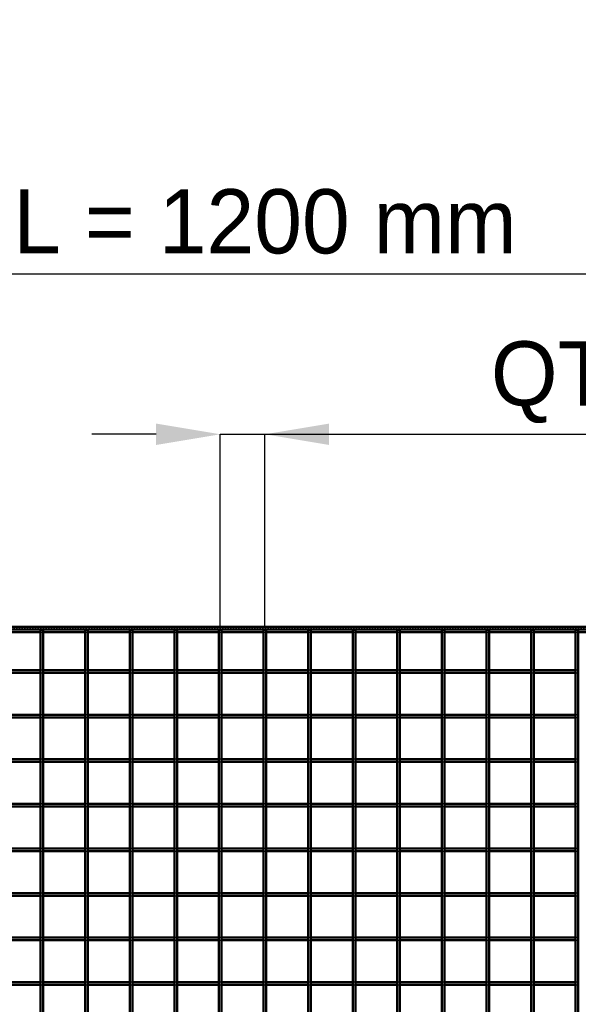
# Model space of a CAD drawing. Header units: millimetres. Extents: x -1015 to 654, y -500 to 954.
# Tile 10 of 11: x -183 to 234, y 218 to 954. Entities that reach past the tile are written whole.
import ezdxf

# ---------------------------------------------------------------- set-up
doc = ezdxf.new("R2010")
doc.units = ezdxf.units.MM
doc.linetypes.add('Dashed', pattern=[2, 1, -1])
for name, color, linetype, lineweight in [('2d ConnectionPoints', 7, 'Continuous', 50), ('AM_0', 7, 'Continuous', 50), ('AM_5', 3, 'Continuous', 25), ('AM_9', 6, 'Dashed', 25)]:
    doc.layers.add(name, color=color, linetype=linetype, lineweight=lineweight)
doc.dimstyles.new('ISO-25', dxfattribs={"dimtxt": 2.5, "dimasz": 2.5, "dimexe": 1.25, "dimexo": 0.625, "dimtad": 1, "dimtxsty": 'Standard', "dimcen": 2.5, "dimadec": 0, "dimazin": 0, "dimtfac": 1, "dimtmove": 0, "dimatfit": 3, "dimfxl": 1, "dimarcsym": 0})

# ---------------------------------------------------------------- blocks, each defined once
blk = doc.blocks.new('15_ybh4hc1rif75kimlndfyn963p________0_in_LPP23033211120010003500_4')
at = {"layer": 'AM_0'}
for p, q in [((-167.65, -498), (-167.65, 498)), ((-165.65, 498), (-167.65, 498)), ((-165.65, -498), (-165.65, 498))]:
    blk.add_line(p, q, dxfattribs=at)
blk = doc.blocks.new('16_hz7k8kdgp1vc8ycy0gli2e0ir________0_in_LPP23033211120010003500_4')
at = {"layer": 'AM_0'}
for p, q in [((-134.32, -498), (-134.32, 498)), ((-132.32, 498), (-134.32, 498)), ((-132.32, -498), (-132.32, 498))]:
    blk.add_line(p, q, dxfattribs=at)
blk = doc.blocks.new('17_7yf7v3wpp9rar9gzkuk43hfrp________0_in_LPP23033211120010003500_4')
at = {"layer": 'AM_0'}
for p, q in [((-100.99, -498), (-100.99, 498)), ((-98.99, 498), (-100.99, 498)), ((-98.99, -498), (-98.99, 498))]:
    blk.add_line(p, q, dxfattribs=at)
blk = doc.blocks.new('18_5kky2l9r24prpyjxc8gafujhw________0_in_LPP23033211120010003500_4')
at = {"layer": 'AM_0'}
for p, q in [((-67.66, -498), (-67.66, 498)), ((-65.66, 498), (-67.66, 498)), ((-65.66, -498), (-65.66, 498))]:
    blk.add_line(p, q, dxfattribs=at)
blk = doc.blocks.new('19_0ohwulrao47dlzbl8e0poof8v________0_in_LPP23033211120010003500_4')
at = {"layer": 'AM_0'}
for p, q in [((-34.33, -498), (-34.33, 498)), ((-32.33, 498), (-34.33, 498)), ((-32.33, -498), (-32.33, 498))]:
    blk.add_line(p, q, dxfattribs=at)
blk = doc.blocks.new('20_2xma3ydag15yw8seotejiasqm________0_in_LPP23033211120010003500_4')
at = {"layer": 'AM_0'}
for p, q in [((-1, -498), (-1, 498)), ((1, 498), (-1, 498)), ((1, -498), (1, 498))]:
    blk.add_line(p, q, dxfattribs=at)
blk = doc.blocks.new('21_e587vmoei0ue5m6f0gruev9ol________0_in_LPP23033211120010003500_4')
at = {"layer": 'AM_0'}
for p, q in [((32.33, -498), (32.33, 498)), ((34.33, 498), (32.33, 498)), ((34.33, -498), (34.33, 498))]:
    blk.add_line(p, q, dxfattribs=at)
blk = doc.blocks.new('22_1olmnmjril0qjas8nkkwf9cwc________0_in_LPP23033211120010003500_4')
at = {"layer": 'AM_0'}
for p, q in [((65.66, -498), (65.66, 498)), ((67.66, 498), (65.66, 498)), ((67.66, -498), (67.66, 498))]:
    blk.add_line(p, q, dxfattribs=at)
blk = doc.blocks.new('23_ru7dqboapqgawwesdh5xt1rmr________0_in_LPP23033211120010003500_4')
at = {"layer": 'AM_0'}
for p, q in [((98.99, -498), (98.99, 498)), ((100.99, 498), (98.99, 498)), ((100.99, -498), (100.99, 498))]:
    blk.add_line(p, q, dxfattribs=at)
blk = doc.blocks.new('24_wtj5oq12m7rzr82x6j7ir3bsn________0_in_LPP23033211120010003500_4')
at = {"layer": 'AM_0'}
for p, q in [((132.32, -498), (132.32, 498)), ((134.32, 498), (132.32, 498)), ((134.32, -498), (134.32, 498))]:
    blk.add_line(p, q, dxfattribs=at)
blk = doc.blocks.new('25_ch7cp7412ze7fesv0ds8g3nha________0_in_LPP23033211120010003500_4')
at = {"layer": 'AM_0'}
for p, q in [((165.65, -498), (165.65, 498)), ((167.65, 498), (165.65, 498)), ((167.65, -498), (167.65, 498))]:
    blk.add_line(p, q, dxfattribs=at)
blk = doc.blocks.new('26_pehjrrfv1krfgukln7kahds8k________0_in_LPP23033211120010003500_4')
at = {"layer": 'AM_0'}
for p, q in [((198.98, -498), (198.98, 498)), ((200.98, 498), (198.98, 498)), ((200.98, -498), (200.98, 498))]:
    blk.add_line(p, q, dxfattribs=at)
blk = doc.blocks.new('27_jlnnzprzl1gclqa7vkkm4kkqu________0_in_LPP23033211120010003500_4')
at = {"layer": 'AM_0'}
for p, q in [((232.31, -498), (232.31, 498)), ((234.31, 498), (232.31, 498)), ((234.31, -498), (234.31, 498))]:
    blk.add_line(p, q, dxfattribs=at)
blk = doc.blocks.new('38_hi94f8s9k5kglyio7fuwhjktb________0_in_LPP23033211120010003500_4')
at = {"layer": 'AM_0'}
for p, q in [((-600, 500), (600, 500)), ((-600, 498), (600, 498)), ((-198.98, 496.05), (-167.65, 496.05)), ((-165.65, 496.05), (-134.32, 496.05)), ((-132.32, 496.05), (-100.99, 496.05)), ((-98.99, 496.05), (-67.66, 496.05)), ((-65.66, 496.05), (-34.33, 496.05)), ((-32.33, 496.05), (-1, 496.05)), ((1, 496.05), (32.33, 496.05)), ((34.33, 496.05), (65.66, 496.05)), ((67.66, 496.05), (98.99, 496.05)), ((100.99, 496.05), (132.32, 496.05)), ((134.32, 496.05), (165.65, 496.05)), ((167.65, 496.05), (198.98, 496.05)), ((200.98, 496.05), (232.31, 496.05)), ((234.31, 496.05), (265.64, 496.05))]:
    blk.add_line(p, q, dxfattribs=at)
at = {"layer": 'AM_9'}
for p, q in [((-600, 498.92), (600, 498.92)), ((-600, 498.4), (600, 498.4)), ((-167.65, 496.05), (-165.65, 496.05)), ((-134.32, 496.05), (-132.32, 496.05)), ((-100.99, 496.05), (-98.99, 496.05)), ((-67.66, 496.05), (-65.66, 496.05)), ((-34.33, 496.05), (-32.33, 496.05)), ((-1, 496.05), (1, 496.05)), ((32.33, 496.05), (34.33, 496.05)), ((65.66, 496.05), (67.66, 496.05)), ((98.99, 496.05), (100.99, 496.05)), ((132.32, 496.05), (134.32, 496.05)), ((165.65, 496.05), (167.65, 496.05)), ((198.98, 496.05), (200.98, 496.05)), ((232.31, 496.05), (234.31, 496.05))]:
    blk.add_line(p, q, dxfattribs=at)
blk = doc.blocks.new('60_4owjwl9ezj2hwu636sjmgsvll________0_in_LPP23033211120010003500_4')
at = {"layer": 'AM_0'}
for p, q in [((-167.65, 234.31), (-198.98, 234.31)), ((-167.65, 232.31), (-198.98, 232.31)), ((-167.65, 234.31), (-167.65, 232.31)), ((-165.65, 232.31), (-165.65, 234.31)), ((-134.32, 234.31), (-165.65, 234.31)), ((-134.32, 232.31), (-165.65, 232.31)), ((-134.32, 234.31), (-134.32, 232.31)), ((-132.32, 232.31), (-132.32, 234.31)), ((-100.99, 234.31), (-132.32, 234.31)), ((-100.99, 232.31), (-132.32, 232.31)), ((-100.99, 234.31), (-100.99, 232.31)), ((-98.99, 232.31), (-98.99, 234.31)), ((-67.66, 234.31), (-98.99, 234.31)), ((-67.66, 232.31), (-98.99, 232.31)), ((-67.66, 234.31), (-67.66, 232.31)), ((-65.66, 232.31), (-65.66, 234.31)), ((-34.33, 234.31), (-65.66, 234.31)), ((-34.33, 232.31), (-65.66, 232.31)), ((-34.33, 234.31), (-34.33, 232.31)), ((-32.33, 232.31), (-32.33, 234.31)), ((-1, 234.31), (-32.33, 234.31)), ((-1, 232.31), (-32.33, 232.31)), ((-1, 234.31), (-1, 232.31)), ((1, 232.31), (1, 234.31)), ((32.33, 234.31), (1, 234.31)), ((32.33, 232.31), (1, 232.31)), ((32.33, 234.31), (32.33, 232.31)), ((34.33, 232.31), (34.33, 234.31)), ((65.66, 234.31), (34.33, 234.31)), ((65.66, 232.31), (34.33, 232.31)), ((65.66, 234.31), (65.66, 232.31)), ((67.66, 232.31), (67.66, 234.31)), ((98.99, 234.31), (67.66, 234.31)), ((98.99, 232.31), (67.66, 232.31)), ((98.99, 234.31), (98.99, 232.31)), ((100.99, 232.31), (100.99, 234.31)), ((132.32, 234.31), (100.99, 234.31)), ((132.32, 232.31), (100.99, 232.31)), ((132.32, 234.31), (132.32, 232.31)), ((134.32, 232.31), (134.32, 234.31)), ((165.65, 234.31), (134.32, 234.31)), ((165.65, 232.31), (134.32, 232.31)), ((165.65, 234.31), (165.65, 232.31)), ((167.65, 232.31), (167.65, 234.31)), ((198.98, 234.31), (167.65, 234.31)), ((198.98, 232.31), (167.65, 232.31)), ((198.98, 234.31), (198.98, 232.31)), ((200.98, 232.31), (200.98, 234.31)), ((232.31, 234.31), (200.98, 234.31)), ((232.31, 232.31), (200.98, 232.31)), ((232.31, 234.31), (232.31, 232.31))]:
    blk.add_line(p, q, dxfattribs=at)
at = {"layer": 'AM_9'}
for p, q in [((-165.65, 234.31), (-167.65, 234.31)), ((-167.65, 232.31), (-165.65, 232.31)), ((-132.32, 234.31), (-134.32, 234.31)), ((-134.32, 232.31), (-132.32, 232.31)), ((-98.99, 234.31), (-100.99, 234.31)), ((-100.99, 232.31), (-98.99, 232.31)), ((-65.66, 234.31), (-67.66, 234.31)), ((-67.66, 232.31), (-65.66, 232.31)), ((-32.33, 234.31), (-34.33, 234.31)), ((-34.33, 232.31), (-32.33, 232.31)), ((1, 234.31), (-1, 234.31)), ((-1, 232.31), (1, 232.31)), ((34.33, 234.31), (32.33, 234.31)), ((32.33, 232.31), (34.33, 232.31)), ((67.66, 234.31), (65.66, 234.31)), ((65.66, 232.31), (67.66, 232.31)), ((100.99, 234.31), (98.99, 234.31)), ((98.99, 232.31), (100.99, 232.31)), ((134.32, 234.31), (132.32, 234.31)), ((132.32, 232.31), (134.32, 232.31)), ((167.65, 234.31), (165.65, 234.31)), ((165.65, 232.31), (167.65, 232.31)), ((200.98, 234.31), (198.98, 234.31)), ((198.98, 232.31), (200.98, 232.31)), ((234.31, 234.31), (232.31, 234.31)), ((232.31, 232.31), (234.31, 232.31))]:
    blk.add_line(p, q, dxfattribs=at)
blk = doc.blocks.new('61_538nlgfd8mga7cn7tf44xqwkl________0_in_LPP23033211120010003500_4')
at = {"layer": 'AM_0'}
for p, q in [((-167.65, 267.64), (-198.98, 267.64)), ((-167.65, 265.64), (-198.98, 265.64)), ((-167.65, 267.64), (-167.65, 265.64)), ((-165.65, 265.64), (-165.65, 267.64)), ((-134.32, 267.64), (-165.65, 267.64)), ((-134.32, 265.64), (-165.65, 265.64)), ((-134.32, 267.64), (-134.32, 265.64)), ((-132.32, 265.64), (-132.32, 267.64)), ((-100.99, 267.64), (-132.32, 267.64)), ((-100.99, 265.64), (-132.32, 265.64)), ((-100.99, 267.64), (-100.99, 265.64)), ((-98.99, 265.64), (-98.99, 267.64)), ((-67.66, 267.64), (-98.99, 267.64)), ((-67.66, 265.64), (-98.99, 265.64)), ((-67.66, 267.64), (-67.66, 265.64)), ((-65.66, 265.64), (-65.66, 267.64)), ((-34.33, 267.64), (-65.66, 267.64)), ((-34.33, 265.64), (-65.66, 265.64)), ((-34.33, 267.64), (-34.33, 265.64)), ((-32.33, 265.64), (-32.33, 267.64)), ((-1, 267.64), (-32.33, 267.64)), ((-1, 265.64), (-32.33, 265.64)), ((-1, 267.64), (-1, 265.64)), ((1, 265.64), (1, 267.64)), ((32.33, 267.64), (1, 267.64)), ((32.33, 265.64), (1, 265.64)), ((32.33, 267.64), (32.33, 265.64)), ((34.33, 265.64), (34.33, 267.64)), ((65.66, 267.64), (34.33, 267.64)), ((65.66, 265.64), (34.33, 265.64)), ((65.66, 267.64), (65.66, 265.64)), ((67.66, 265.64), (67.66, 267.64)), ((98.99, 267.64), (67.66, 267.64)), ((98.99, 265.64), (67.66, 265.64)), ((98.99, 267.64), (98.99, 265.64)), ((100.99, 265.64), (100.99, 267.64)), ((132.32, 267.64), (100.99, 267.64)), ((132.32, 265.64), (100.99, 265.64)), ((132.32, 267.64), (132.32, 265.64)), ((134.32, 265.64), (134.32, 267.64)), ((165.65, 267.64), (134.32, 267.64)), ((165.65, 265.64), (134.32, 265.64)), ((165.65, 267.64), (165.65, 265.64)), ((167.65, 265.64), (167.65, 267.64)), ((198.98, 267.64), (167.65, 267.64)), ((198.98, 265.64), (167.65, 265.64)), ((198.98, 267.64), (198.98, 265.64)), ((200.98, 265.64), (200.98, 267.64)), ((232.31, 267.64), (200.98, 267.64)), ((232.31, 265.64), (200.98, 265.64)), ((232.31, 267.64), (232.31, 265.64))]:
    blk.add_line(p, q, dxfattribs=at)
at = {"layer": 'AM_9'}
for p, q in [((-165.65, 267.64), (-167.65, 267.64)), ((-167.65, 265.64), (-165.65, 265.64)), ((-132.32, 267.64), (-134.32, 267.64)), ((-134.32, 265.64), (-132.32, 265.64)), ((-98.99, 267.64), (-100.99, 267.64)), ((-100.99, 265.64), (-98.99, 265.64)), ((-65.66, 267.64), (-67.66, 267.64)), ((-67.66, 265.64), (-65.66, 265.64)), ((-32.33, 267.64), (-34.33, 267.64)), ((-34.33, 265.64), (-32.33, 265.64)), ((1, 267.64), (-1, 267.64)), ((-1, 265.64), (1, 265.64)), ((34.33, 267.64), (32.33, 267.64)), ((32.33, 265.64), (34.33, 265.64)), ((67.66, 267.64), (65.66, 267.64)), ((65.66, 265.64), (67.66, 265.64)), ((100.99, 267.64), (98.99, 267.64)), ((98.99, 265.64), (100.99, 265.64)), ((134.32, 267.64), (132.32, 267.64)), ((132.32, 265.64), (134.32, 265.64)), ((167.65, 267.64), (165.65, 267.64)), ((165.65, 265.64), (167.65, 265.64)), ((200.98, 267.64), (198.98, 267.64)), ((198.98, 265.64), (200.98, 265.64)), ((234.31, 267.64), (232.31, 267.64)), ((232.31, 265.64), (234.31, 265.64))]:
    blk.add_line(p, q, dxfattribs=at)
blk = doc.blocks.new('62_fjc7uyw9jjzp3pa6n4n5iznyw________0_in_LPP23033211120010003500_4')
at = {"layer": 'AM_0'}
for p, q in [((-167.65, 300.97), (-198.98, 300.97)), ((-167.65, 298.97), (-198.98, 298.97)), ((-167.65, 300.97), (-167.65, 298.97)), ((-165.65, 298.97), (-165.65, 300.97)), ((-134.32, 300.97), (-165.65, 300.97)), ((-134.32, 298.97), (-165.65, 298.97)), ((-134.32, 300.97), (-134.32, 298.97)), ((-132.32, 298.97), (-132.32, 300.97)), ((-100.99, 300.97), (-132.32, 300.97)), ((-100.99, 298.97), (-132.32, 298.97)), ((-100.99, 300.97), (-100.99, 298.97)), ((-98.99, 298.97), (-98.99, 300.97)), ((-67.66, 300.97), (-98.99, 300.97)), ((-67.66, 298.97), (-98.99, 298.97)), ((-67.66, 300.97), (-67.66, 298.97)), ((-65.66, 298.97), (-65.66, 300.97)), ((-34.33, 300.97), (-65.66, 300.97)), ((-34.33, 298.97), (-65.66, 298.97)), ((-34.33, 300.97), (-34.33, 298.97)), ((-32.33, 298.97), (-32.33, 300.97)), ((-1, 300.97), (-32.33, 300.97)), ((-1, 298.97), (-32.33, 298.97)), ((-1, 300.97), (-1, 298.97)), ((1, 298.97), (1, 300.97)), ((32.33, 300.97), (1, 300.97)), ((32.33, 298.97), (1, 298.97)), ((32.33, 300.97), (32.33, 298.97)), ((34.33, 298.97), (34.33, 300.97)), ((65.66, 300.97), (34.33, 300.97)), ((65.66, 298.97), (34.33, 298.97)), ((65.66, 300.97), (65.66, 298.97)), ((67.66, 298.97), (67.66, 300.97)), ((98.99, 300.97), (67.66, 300.97)), ((98.99, 298.97), (67.66, 298.97)), ((98.99, 300.97), (98.99, 298.97)), ((100.99, 298.97), (100.99, 300.97)), ((132.32, 300.97), (100.99, 300.97)), ((132.32, 298.97), (100.99, 298.97)), ((132.32, 300.97), (132.32, 298.97)), ((134.32, 298.97), (134.32, 300.97)), ((165.65, 300.97), (134.32, 300.97)), ((165.65, 298.97), (134.32, 298.97)), ((165.65, 300.97), (165.65, 298.97)), ((167.65, 298.97), (167.65, 300.97)), ((198.98, 300.97), (167.65, 300.97)), ((198.98, 298.97), (167.65, 298.97)), ((198.98, 300.97), (198.98, 298.97)), ((200.98, 298.97), (200.98, 300.97)), ((232.31, 300.97), (200.98, 300.97)), ((232.31, 298.97), (200.98, 298.97)), ((232.31, 300.97), (232.31, 298.97))]:
    blk.add_line(p, q, dxfattribs=at)
at = {"layer": 'AM_9'}
for p, q in [((-165.65, 300.97), (-167.65, 300.97)), ((-167.65, 298.97), (-165.65, 298.97)), ((-132.32, 300.97), (-134.32, 300.97)), ((-134.32, 298.97), (-132.32, 298.97)), ((-98.99, 300.97), (-100.99, 300.97)), ((-100.99, 298.97), (-98.99, 298.97)), ((-65.66, 300.97), (-67.66, 300.97)), ((-67.66, 298.97), (-65.66, 298.97)), ((-32.33, 300.97), (-34.33, 300.97)), ((-34.33, 298.97), (-32.33, 298.97)), ((1, 300.97), (-1, 300.97)), ((-1, 298.97), (1, 298.97)), ((34.33, 300.97), (32.33, 300.97)), ((32.33, 298.97), (34.33, 298.97)), ((67.66, 300.97), (65.66, 300.97)), ((65.66, 298.97), (67.66, 298.97)), ((100.99, 300.97), (98.99, 300.97)), ((98.99, 298.97), (100.99, 298.97)), ((134.32, 300.97), (132.32, 300.97)), ((132.32, 298.97), (134.32, 298.97)), ((167.65, 300.97), (165.65, 300.97)), ((165.65, 298.97), (167.65, 298.97)), ((200.98, 300.97), (198.98, 300.97)), ((198.98, 298.97), (200.98, 298.97)), ((234.31, 300.97), (232.31, 300.97)), ((232.31, 298.97), (234.31, 298.97))]:
    blk.add_line(p, q, dxfattribs=at)
blk = doc.blocks.new('63_rnwfrjvyqg97ql9wwkm0a9fab________0_in_LPP23033211120010003500_4')
at = {"layer": 'AM_0'}
for p, q in [((-167.65, 334.3), (-198.98, 334.3)), ((-167.65, 332.3), (-198.98, 332.3)), ((-167.65, 334.3), (-167.65, 332.3)), ((-165.65, 332.3), (-165.65, 334.3)), ((-134.32, 334.3), (-165.65, 334.3)), ((-134.32, 332.3), (-165.65, 332.3)), ((-134.32, 334.3), (-134.32, 332.3)), ((-132.32, 332.3), (-132.32, 334.3)), ((-100.99, 334.3), (-132.32, 334.3)), ((-100.99, 332.3), (-132.32, 332.3)), ((-100.99, 334.3), (-100.99, 332.3)), ((-98.99, 332.3), (-98.99, 334.3)), ((-67.66, 334.3), (-98.99, 334.3)), ((-67.66, 332.3), (-98.99, 332.3)), ((-67.66, 334.3), (-67.66, 332.3)), ((-65.66, 332.3), (-65.66, 334.3)), ((-34.33, 334.3), (-65.66, 334.3)), ((-34.33, 332.3), (-65.66, 332.3)), ((-34.33, 334.3), (-34.33, 332.3)), ((-32.33, 332.3), (-32.33, 334.3)), ((-1, 334.3), (-32.33, 334.3)), ((-1, 332.3), (-32.33, 332.3)), ((-1, 334.3), (-1, 332.3)), ((1, 332.3), (1, 334.3)), ((32.33, 334.3), (1, 334.3)), ((32.33, 332.3), (1, 332.3)), ((32.33, 334.3), (32.33, 332.3)), ((34.33, 332.3), (34.33, 334.3)), ((65.66, 334.3), (34.33, 334.3)), ((65.66, 332.3), (34.33, 332.3)), ((65.66, 334.3), (65.66, 332.3)), ((67.66, 332.3), (67.66, 334.3)), ((98.99, 334.3), (67.66, 334.3)), ((98.99, 332.3), (67.66, 332.3)), ((98.99, 334.3), (98.99, 332.3)), ((100.99, 332.3), (100.99, 334.3)), ((132.32, 334.3), (100.99, 334.3)), ((132.32, 332.3), (100.99, 332.3)), ((132.32, 334.3), (132.32, 332.3)), ((134.32, 332.3), (134.32, 334.3)), ((165.65, 334.3), (134.32, 334.3)), ((165.65, 332.3), (134.32, 332.3)), ((165.65, 334.3), (165.65, 332.3)), ((167.65, 332.3), (167.65, 334.3)), ((198.98, 334.3), (167.65, 334.3)), ((198.98, 332.3), (167.65, 332.3)), ((198.98, 334.3), (198.98, 332.3)), ((200.98, 332.3), (200.98, 334.3)), ((232.31, 334.3), (200.98, 334.3)), ((232.31, 332.3), (200.98, 332.3)), ((232.31, 334.3), (232.31, 332.3))]:
    blk.add_line(p, q, dxfattribs=at)
at = {"layer": 'AM_9'}
for p, q in [((-165.65, 334.3), (-167.65, 334.3)), ((-167.65, 332.3), (-165.65, 332.3)), ((-132.32, 334.3), (-134.32, 334.3)), ((-134.32, 332.3), (-132.32, 332.3)), ((-98.99, 334.3), (-100.99, 334.3)), ((-100.99, 332.3), (-98.99, 332.3)), ((-65.66, 334.3), (-67.66, 334.3)), ((-67.66, 332.3), (-65.66, 332.3)), ((-32.33, 334.3), (-34.33, 334.3)), ((-34.33, 332.3), (-32.33, 332.3)), ((1, 334.3), (-1, 334.3)), ((-1, 332.3), (1, 332.3)), ((34.33, 334.3), (32.33, 334.3)), ((32.33, 332.3), (34.33, 332.3)), ((67.66, 334.3), (65.66, 334.3)), ((65.66, 332.3), (67.66, 332.3)), ((100.99, 334.3), (98.99, 334.3)), ((98.99, 332.3), (100.99, 332.3)), ((134.32, 334.3), (132.32, 334.3)), ((132.32, 332.3), (134.32, 332.3)), ((167.65, 334.3), (165.65, 334.3)), ((165.65, 332.3), (167.65, 332.3)), ((200.98, 334.3), (198.98, 334.3)), ((198.98, 332.3), (200.98, 332.3)), ((234.31, 334.3), (232.31, 334.3)), ((232.31, 332.3), (234.31, 332.3))]:
    blk.add_line(p, q, dxfattribs=at)
blk = doc.blocks.new('64_bz9saa5fefb2159c7otpqy3tg________0_in_LPP23033211120010003500_4')
at = {"layer": 'AM_0'}
for p, q in [((-167.65, 367.63), (-198.98, 367.63)), ((-167.65, 365.63), (-198.98, 365.63)), ((-167.65, 367.63), (-167.65, 365.63)), ((-165.65, 365.63), (-165.65, 367.63)), ((-134.32, 367.63), (-165.65, 367.63)), ((-134.32, 365.63), (-165.65, 365.63)), ((-134.32, 367.63), (-134.32, 365.63)), ((-132.32, 365.63), (-132.32, 367.63)), ((-100.99, 367.63), (-132.32, 367.63)), ((-100.99, 365.63), (-132.32, 365.63)), ((-100.99, 367.63), (-100.99, 365.63)), ((-98.99, 365.63), (-98.99, 367.63)), ((-67.66, 367.63), (-98.99, 367.63)), ((-67.66, 365.63), (-98.99, 365.63)), ((-67.66, 367.63), (-67.66, 365.63)), ((-65.66, 365.63), (-65.66, 367.63)), ((-34.33, 367.63), (-65.66, 367.63)), ((-34.33, 365.63), (-65.66, 365.63)), ((-34.33, 367.63), (-34.33, 365.63)), ((-32.33, 365.63), (-32.33, 367.63)), ((-1, 367.63), (-32.33, 367.63)), ((-1, 365.63), (-32.33, 365.63)), ((-1, 367.63), (-1, 365.63)), ((1, 365.63), (1, 367.63)), ((32.33, 367.63), (1, 367.63)), ((32.33, 365.63), (1, 365.63)), ((32.33, 367.63), (32.33, 365.63)), ((34.33, 365.63), (34.33, 367.63)), ((65.66, 367.63), (34.33, 367.63)), ((65.66, 365.63), (34.33, 365.63)), ((65.66, 367.63), (65.66, 365.63)), ((67.66, 365.63), (67.66, 367.63)), ((98.99, 367.63), (67.66, 367.63)), ((98.99, 365.63), (67.66, 365.63)), ((98.99, 367.63), (98.99, 365.63)), ((100.99, 365.63), (100.99, 367.63)), ((132.32, 367.63), (100.99, 367.63)), ((132.32, 365.63), (100.99, 365.63)), ((132.32, 367.63), (132.32, 365.63)), ((134.32, 365.63), (134.32, 367.63)), ((165.65, 367.63), (134.32, 367.63)), ((165.65, 365.63), (134.32, 365.63)), ((165.65, 367.63), (165.65, 365.63)), ((167.65, 365.63), (167.65, 367.63)), ((198.98, 367.63), (167.65, 367.63)), ((198.98, 365.63), (167.65, 365.63)), ((198.98, 367.63), (198.98, 365.63)), ((200.98, 365.63), (200.98, 367.63)), ((232.31, 367.63), (200.98, 367.63)), ((232.31, 365.63), (200.98, 365.63)), ((232.31, 367.63), (232.31, 365.63))]:
    blk.add_line(p, q, dxfattribs=at)
at = {"layer": 'AM_9'}
for p, q in [((-165.65, 367.63), (-167.65, 367.63)), ((-167.65, 365.63), (-165.65, 365.63)), ((-132.32, 367.63), (-134.32, 367.63)), ((-134.32, 365.63), (-132.32, 365.63)), ((-98.99, 367.63), (-100.99, 367.63)), ((-100.99, 365.63), (-98.99, 365.63)), ((-65.66, 367.63), (-67.66, 367.63)), ((-67.66, 365.63), (-65.66, 365.63)), ((-32.33, 367.63), (-34.33, 367.63)), ((-34.33, 365.63), (-32.33, 365.63)), ((1, 367.63), (-1, 367.63)), ((-1, 365.63), (1, 365.63)), ((34.33, 367.63), (32.33, 367.63)), ((32.33, 365.63), (34.33, 365.63)), ((67.66, 367.63), (65.66, 367.63)), ((65.66, 365.63), (67.66, 365.63)), ((100.99, 367.63), (98.99, 367.63)), ((98.99, 365.63), (100.99, 365.63)), ((134.32, 367.63), (132.32, 367.63)), ((132.32, 365.63), (134.32, 365.63)), ((167.65, 367.63), (165.65, 367.63)), ((165.65, 365.63), (167.65, 365.63)), ((200.98, 367.63), (198.98, 367.63)), ((198.98, 365.63), (200.98, 365.63)), ((234.31, 367.63), (232.31, 367.63)), ((232.31, 365.63), (234.31, 365.63))]:
    blk.add_line(p, q, dxfattribs=at)
blk = doc.blocks.new('65_cia2ghysb2eon44jd8wohej10________0_in_LPP23033211120010003500_4')
at = {"layer": 'AM_0'}
for p, q in [((-167.65, 400.96), (-198.98, 400.96)), ((-167.65, 398.96), (-198.98, 398.96)), ((-167.65, 400.96), (-167.65, 398.96)), ((-165.65, 398.96), (-165.65, 400.96)), ((-134.32, 400.96), (-165.65, 400.96)), ((-134.32, 398.96), (-165.65, 398.96)), ((-134.32, 400.96), (-134.32, 398.96)), ((-132.32, 398.96), (-132.32, 400.96)), ((-100.99, 400.96), (-132.32, 400.96)), ((-100.99, 398.96), (-132.32, 398.96)), ((-100.99, 400.96), (-100.99, 398.96)), ((-98.99, 398.96), (-98.99, 400.96)), ((-67.66, 400.96), (-98.99, 400.96)), ((-67.66, 398.96), (-98.99, 398.96)), ((-67.66, 400.96), (-67.66, 398.96)), ((-65.66, 398.96), (-65.66, 400.96)), ((-34.33, 400.96), (-65.66, 400.96)), ((-34.33, 398.96), (-65.66, 398.96)), ((-34.33, 400.96), (-34.33, 398.96)), ((-32.33, 398.96), (-32.33, 400.96)), ((-1, 400.96), (-32.33, 400.96)), ((-1, 398.96), (-32.33, 398.96)), ((-1, 400.96), (-1, 398.96)), ((1, 398.96), (1, 400.96)), ((32.33, 400.96), (1, 400.96)), ((32.33, 398.96), (1, 398.96)), ((32.33, 400.96), (32.33, 398.96)), ((34.33, 398.96), (34.33, 400.96)), ((65.66, 400.96), (34.33, 400.96)), ((65.66, 398.96), (34.33, 398.96)), ((65.66, 400.96), (65.66, 398.96)), ((67.66, 398.96), (67.66, 400.96)), ((98.99, 400.96), (67.66, 400.96)), ((98.99, 398.96), (67.66, 398.96)), ((98.99, 400.96), (98.99, 398.96)), ((100.99, 398.96), (100.99, 400.96)), ((132.32, 400.96), (100.99, 400.96)), ((132.32, 398.96), (100.99, 398.96)), ((132.32, 400.96), (132.32, 398.96)), ((134.32, 398.96), (134.32, 400.96)), ((165.65, 400.96), (134.32, 400.96)), ((165.65, 398.96), (134.32, 398.96)), ((165.65, 400.96), (165.65, 398.96)), ((167.65, 398.96), (167.65, 400.96)), ((198.98, 400.96), (167.65, 400.96)), ((198.98, 398.96), (167.65, 398.96)), ((198.98, 400.96), (198.98, 398.96)), ((200.98, 398.96), (200.98, 400.96)), ((232.31, 400.96), (200.98, 400.96)), ((232.31, 398.96), (200.98, 398.96)), ((232.31, 400.96), (232.31, 398.96))]:
    blk.add_line(p, q, dxfattribs=at)
at = {"layer": 'AM_9'}
for p, q in [((-165.65, 400.96), (-167.65, 400.96)), ((-167.65, 398.96), (-165.65, 398.96)), ((-132.32, 400.96), (-134.32, 400.96)), ((-134.32, 398.96), (-132.32, 398.96)), ((-98.99, 400.96), (-100.99, 400.96)), ((-100.99, 398.96), (-98.99, 398.96)), ((-65.66, 400.96), (-67.66, 400.96)), ((-67.66, 398.96), (-65.66, 398.96)), ((-32.33, 400.96), (-34.33, 400.96)), ((-34.33, 398.96), (-32.33, 398.96)), ((1, 400.96), (-1, 400.96)), ((-1, 398.96), (1, 398.96)), ((34.33, 400.96), (32.33, 400.96)), ((32.33, 398.96), (34.33, 398.96)), ((67.66, 400.96), (65.66, 400.96)), ((65.66, 398.96), (67.66, 398.96)), ((100.99, 400.96), (98.99, 400.96)), ((98.99, 398.96), (100.99, 398.96)), ((134.32, 400.96), (132.32, 400.96)), ((132.32, 398.96), (134.32, 398.96)), ((167.65, 400.96), (165.65, 400.96)), ((165.65, 398.96), (167.65, 398.96)), ((200.98, 400.96), (198.98, 400.96)), ((198.98, 398.96), (200.98, 398.96)), ((234.31, 400.96), (232.31, 400.96)), ((232.31, 398.96), (234.31, 398.96))]:
    blk.add_line(p, q, dxfattribs=at)
blk = doc.blocks.new('66_dpyubbqel1is67t6r6mv2uokl________0_in_LPP23033211120010003500_4')
at = {"layer": 'AM_0'}
for p, q in [((-167.65, 434.29), (-198.98, 434.29)), ((-167.65, 432.29), (-198.98, 432.29)), ((-167.65, 434.29), (-167.65, 432.29)), ((-165.65, 432.29), (-165.65, 434.29)), ((-134.32, 434.29), (-165.65, 434.29)), ((-134.32, 432.29), (-165.65, 432.29)), ((-134.32, 434.29), (-134.32, 432.29)), ((-132.32, 432.29), (-132.32, 434.29)), ((-100.99, 434.29), (-132.32, 434.29)), ((-100.99, 432.29), (-132.32, 432.29)), ((-100.99, 434.29), (-100.99, 432.29)), ((-98.99, 432.29), (-98.99, 434.29)), ((-67.66, 434.29), (-98.99, 434.29)), ((-67.66, 432.29), (-98.99, 432.29)), ((-67.66, 434.29), (-67.66, 432.29)), ((-65.66, 432.29), (-65.66, 434.29)), ((-34.33, 434.29), (-65.66, 434.29)), ((-34.33, 432.29), (-65.66, 432.29)), ((-34.33, 434.29), (-34.33, 432.29)), ((-32.33, 432.29), (-32.33, 434.29)), ((-1, 434.29), (-32.33, 434.29)), ((-1, 432.29), (-32.33, 432.29)), ((-1, 434.29), (-1, 432.29)), ((1, 432.29), (1, 434.29)), ((32.33, 434.29), (1, 434.29)), ((32.33, 432.29), (1, 432.29)), ((32.33, 434.29), (32.33, 432.29)), ((34.33, 432.29), (34.33, 434.29)), ((65.66, 434.29), (34.33, 434.29)), ((65.66, 432.29), (34.33, 432.29)), ((65.66, 434.29), (65.66, 432.29)), ((67.66, 432.29), (67.66, 434.29)), ((98.99, 434.29), (67.66, 434.29)), ((98.99, 432.29), (67.66, 432.29)), ((98.99, 434.29), (98.99, 432.29)), ((100.99, 432.29), (100.99, 434.29)), ((132.32, 434.29), (100.99, 434.29)), ((132.32, 432.29), (100.99, 432.29)), ((132.32, 434.29), (132.32, 432.29)), ((134.32, 432.29), (134.32, 434.29)), ((165.65, 434.29), (134.32, 434.29)), ((165.65, 432.29), (134.32, 432.29)), ((165.65, 434.29), (165.65, 432.29)), ((167.65, 432.29), (167.65, 434.29)), ((198.98, 434.29), (167.65, 434.29)), ((198.98, 432.29), (167.65, 432.29)), ((198.98, 434.29), (198.98, 432.29)), ((200.98, 432.29), (200.98, 434.29)), ((232.31, 434.29), (200.98, 434.29)), ((232.31, 432.29), (200.98, 432.29)), ((232.31, 434.29), (232.31, 432.29))]:
    blk.add_line(p, q, dxfattribs=at)
at = {"layer": 'AM_9'}
for p, q in [((-165.65, 434.29), (-167.65, 434.29)), ((-167.65, 432.29), (-165.65, 432.29)), ((-132.32, 434.29), (-134.32, 434.29)), ((-134.32, 432.29), (-132.32, 432.29)), ((-98.99, 434.29), (-100.99, 434.29)), ((-100.99, 432.29), (-98.99, 432.29)), ((-65.66, 434.29), (-67.66, 434.29)), ((-67.66, 432.29), (-65.66, 432.29)), ((-32.33, 434.29), (-34.33, 434.29)), ((-34.33, 432.29), (-32.33, 432.29)), ((1, 434.29), (-1, 434.29)), ((-1, 432.29), (1, 432.29)), ((34.33, 434.29), (32.33, 434.29)), ((32.33, 432.29), (34.33, 432.29)), ((67.66, 434.29), (65.66, 434.29)), ((65.66, 432.29), (67.66, 432.29)), ((100.99, 434.29), (98.99, 434.29)), ((98.99, 432.29), (100.99, 432.29)), ((134.32, 434.29), (132.32, 434.29)), ((132.32, 432.29), (134.32, 432.29)), ((167.65, 434.29), (165.65, 434.29)), ((165.65, 432.29), (167.65, 432.29)), ((200.98, 434.29), (198.98, 434.29)), ((198.98, 432.29), (200.98, 432.29)), ((234.31, 434.29), (232.31, 434.29)), ((232.31, 432.29), (234.31, 432.29))]:
    blk.add_line(p, q, dxfattribs=at)
blk = doc.blocks.new('67_47fnuvzhjhrys375rwng43w8q________0_in_LPP23033211120010003500_4')
at = {"layer": 'AM_0'}
for p, q in [((-167.65, 467.62), (-198.98, 467.62)), ((-167.65, 465.62), (-198.98, 465.62)), ((-167.65, 467.62), (-167.65, 465.62)), ((-165.65, 465.62), (-165.65, 467.62)), ((-134.32, 467.62), (-165.65, 467.62)), ((-134.32, 465.62), (-165.65, 465.62)), ((-134.32, 467.62), (-134.32, 465.62)), ((-132.32, 465.62), (-132.32, 467.62)), ((-100.99, 467.62), (-132.32, 467.62)), ((-100.99, 465.62), (-132.32, 465.62)), ((-100.99, 467.62), (-100.99, 465.62)), ((-98.99, 465.62), (-98.99, 467.62)), ((-67.66, 467.62), (-98.99, 467.62)), ((-67.66, 465.62), (-98.99, 465.62)), ((-67.66, 467.62), (-67.66, 465.62)), ((-65.66, 465.62), (-65.66, 467.62)), ((-34.33, 467.62), (-65.66, 467.62)), ((-34.33, 465.62), (-65.66, 465.62)), ((-34.33, 467.62), (-34.33, 465.62)), ((-32.33, 465.62), (-32.33, 467.62)), ((-1, 467.62), (-32.33, 467.62)), ((-1, 465.62), (-32.33, 465.62)), ((-1, 467.62), (-1, 465.62)), ((1, 465.62), (1, 467.62)), ((32.33, 467.62), (1, 467.62)), ((32.33, 465.62), (1, 465.62)), ((32.33, 467.62), (32.33, 465.62)), ((34.33, 465.62), (34.33, 467.62)), ((65.66, 467.62), (34.33, 467.62)), ((65.66, 465.62), (34.33, 465.62)), ((65.66, 467.62), (65.66, 465.62)), ((67.66, 465.62), (67.66, 467.62)), ((98.99, 467.62), (67.66, 467.62)), ((98.99, 465.62), (67.66, 465.62)), ((98.99, 467.62), (98.99, 465.62)), ((100.99, 465.62), (100.99, 467.62)), ((132.32, 467.62), (100.99, 467.62)), ((132.32, 465.62), (100.99, 465.62)), ((132.32, 467.62), (132.32, 465.62)), ((134.32, 465.62), (134.32, 467.62)), ((165.65, 467.62), (134.32, 467.62)), ((165.65, 465.62), (134.32, 465.62)), ((165.65, 467.62), (165.65, 465.62)), ((167.65, 465.62), (167.65, 467.62)), ((198.98, 467.62), (167.65, 467.62)), ((198.98, 465.62), (167.65, 465.62)), ((198.98, 467.62), (198.98, 465.62)), ((200.98, 465.62), (200.98, 467.62)), ((232.31, 467.62), (200.98, 467.62)), ((232.31, 465.62), (200.98, 465.62)), ((232.31, 467.62), (232.31, 465.62))]:
    blk.add_line(p, q, dxfattribs=at)
at = {"layer": 'AM_9'}
for p, q in [((-165.65, 467.62), (-167.65, 467.62)), ((-167.65, 465.62), (-165.65, 465.62)), ((-132.32, 467.62), (-134.32, 467.62)), ((-134.32, 465.62), (-132.32, 465.62)), ((-98.99, 467.62), (-100.99, 467.62)), ((-100.99, 465.62), (-98.99, 465.62)), ((-65.66, 467.62), (-67.66, 467.62)), ((-67.66, 465.62), (-65.66, 465.62)), ((-32.33, 467.62), (-34.33, 467.62)), ((-34.33, 465.62), (-32.33, 465.62)), ((1, 467.62), (-1, 467.62)), ((-1, 465.62), (1, 465.62)), ((34.33, 467.62), (32.33, 467.62)), ((32.33, 465.62), (34.33, 465.62)), ((67.66, 467.62), (65.66, 467.62)), ((65.66, 465.62), (67.66, 465.62)), ((100.99, 467.62), (98.99, 467.62)), ((98.99, 465.62), (100.99, 465.62)), ((134.32, 467.62), (132.32, 467.62)), ((132.32, 465.62), (134.32, 465.62)), ((167.65, 467.62), (165.65, 467.62)), ((165.65, 465.62), (167.65, 465.62)), ((200.98, 467.62), (198.98, 467.62)), ((198.98, 465.62), (200.98, 465.62)), ((234.31, 467.62), (232.31, 467.62)), ((232.31, 465.62), (234.31, 465.62))]:
    blk.add_line(p, q, dxfattribs=at)
blk = doc.blocks.new('*D69')
at = {"layer": 'AM_5', "color": 0, "lineweight": -2}
for p, q in [((-600, 500), (-600, 764)), ((-552, 764), (552, 764)), ((600, 500), (600, 764))]:
    blk.add_line(p, q, dxfattribs=at)
at = {"layer": 'AM_5', "color": 0}
for points in [[(-552, 772), (-552, 756), (-600, 764)], [(552, 756), (552, 772), (600, 764)]]:
    blk.add_solid(points, dxfattribs=at)
at = {"layer": 'Defpoints', "color": 0}
for p in [(600, 764), (-600, 500), (600, 500)]:
    blk.add_point(p, dxfattribs=at)
at = {"layer": 'AM_5', "color": 0, "insert": (0, 802.9), "char_height": 48, "attachment_point": 5}
blk.add_mtext('L = 1200 mm', dxfattribs=at)
blk = doc.blocks.new('*D70')
at = {"layer": 'AM_5', "color": 0, "lineweight": -2}
for p, q in [((-81.33, 644), (-129.33, 644)), ((-33.33, 500), (-33.33, 644)), ((-33.33, 644), (0, 644)), ((0, 500), (0, 644)), ((0, 644), (653.87, 644)), ((48, 644), (96, 644))]:
    blk.add_line(p, q, dxfattribs=at)
at = {"layer": 'AM_5', "color": 0}
for points in [[(-81.33, 636), (-81.33, 652), (-33.33, 644)], [(48, 652), (48, 636), (0, 644)]]:
    blk.add_solid(points, dxfattribs=at)
at = {"layer": 'Defpoints', "color": 0}
for p in [(0, 644), (-33.33, 500), (0, 500)]:
    blk.add_point(p, dxfattribs=at)
at = {"layer": 'AM_5', "color": 0, "insert": (374.94, 682.9), "char_height": 48, "attachment_point": 5}
blk.add_mtext('QT = 33.3 mm', dxfattribs=at)

msp = doc.modelspace()

# ---------------------------------------------------------------- linework, layer by layer
at = {"layer": '2d ConnectionPoints'}
for p in [(-166.65, 498), (-166.65, 498), (-133.32, 498), (-133.32, 498), (-99.99, 498), (-99.99, 498), (-66.66, 498), (-66.66, 498), (-33.33, 498), (-33.33, 498), (0, 498), (0, 498), (33.33, 498), (33.33, 498), (66.66, 498), (66.66, 498), (99.99, 498), (99.99, 498), (133.32, 498), (133.32, 498), (166.65, 498), (166.65, 498), (199.98, 498), (199.98, 498), (233.31, 498), (233.31, 498)]:
    msp.add_point(p, dxfattribs=at)

# ---------------------------------------------------------------- block references
for name in ['38_hi94f8s9k5kglyio7fuwhjktb________0_in_LPP23033211120010003500_4', '15_ybh4hc1rif75kimlndfyn963p________0_in_LPP23033211120010003500_4', '16_hz7k8kdgp1vc8ycy0gli2e0ir________0_in_LPP23033211120010003500_4', '17_7yf7v3wpp9rar9gzkuk43hfrp________0_in_LPP23033211120010003500_4', '18_5kky2l9r24prpyjxc8gafujhw________0_in_LPP23033211120010003500_4', '19_0ohwulrao47dlzbl8e0poof8v________0_in_LPP23033211120010003500_4', '20_2xma3ydag15yw8seotejiasqm________0_in_LPP23033211120010003500_4', '21_e587vmoei0ue5m6f0gruev9ol________0_in_LPP23033211120010003500_4', '22_1olmnmjril0qjas8nkkwf9cwc________0_in_LPP23033211120010003500_4', '23_ru7dqboapqgawwesdh5xt1rmr________0_in_LPP23033211120010003500_4', '24_wtj5oq12m7rzr82x6j7ir3bsn________0_in_LPP23033211120010003500_4', '25_ch7cp7412ze7fesv0ds8g3nha________0_in_LPP23033211120010003500_4', '26_pehjrrfv1krfgukln7kahds8k________0_in_LPP23033211120010003500_4', '27_jlnnzprzl1gclqa7vkkm4kkqu________0_in_LPP23033211120010003500_4', '67_47fnuvzhjhrys375rwng43w8q________0_in_LPP23033211120010003500_4', '66_dpyubbqel1is67t6r6mv2uokl________0_in_LPP23033211120010003500_4', '65_cia2ghysb2eon44jd8wohej10________0_in_LPP23033211120010003500_4', '64_bz9saa5fefb2159c7otpqy3tg________0_in_LPP23033211120010003500_4', '63_rnwfrjvyqg97ql9wwkm0a9fab________0_in_LPP23033211120010003500_4', '62_fjc7uyw9jjzp3pa6n4n5iznyw________0_in_LPP23033211120010003500_4', '61_538nlgfd8mga7cn7tf44xqwkl________0_in_LPP23033211120010003500_4', '60_4owjwl9ezj2hwu636sjmgsvll________0_in_LPP23033211120010003500_4']:
    msp.add_blockref(name, (0, 0))

# ---------------------------------------------------------------- dimensions: what is measured, and where the dimension line sits
at = {"layer": 'AM_5'}
for base, p1, p2, text, picture, middle in [((600, 764), (-600, 500), (600, 500), 'L = 1200 mm', '*D69', (0, 764)), ((0, 644), (-33.33, 500), (0, 500), 'QT = 33.3 mm', '*D70', (374.937, 644))]:
    dim = msp.add_linear_dim(base=base, p1=p1, p2=p2, text=text, dimstyle='ISO-25', override={"dimtxt": 48, "dimasz": 48, "dimexe": 0, "dimexo": 0, "dimgap": 14.4}, dxfattribs=at)
    dim.commit()
    dim.dimension.update_dxf_attribs({"geometry": picture, "text_midpoint": middle, "dimtype": 160})

doc.saveas('drawing.dxf')
